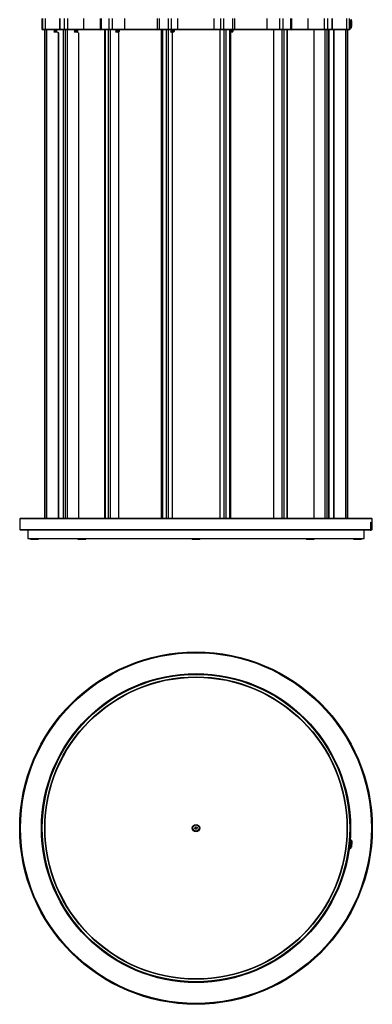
# Model space of a CAD drawing. Header units: millimetres. Extents: x 1689 to 2119, y 169 to 2594.
# Tile 1 of 2: x 1689 to 2119, y 169 to 1370. Entities that reach past the tile are written whole.
import ezdxf

# ---------------------------------------------------------------- set-up
doc = ezdxf.new("R2010")
doc.units = ezdxf.units.MM
doc.header["$LTSCALE"] = 10

msp = doc.modelspace()

# ---------------------------------------------------------------- linework, layer by layer
at = {"color": 7, "linetype": 'Continuous', "lineweight": 25}
for p, q in [((1716.2, 1371.8), (1716.2, 1358.8)), ((1716.2, 1371.8), (1716.2, 1358.8)), ((1717.4, 1358.8), (1717.4, 1371.8)), ((1720.2, 1371.8), (1720.2, 1358.8)), ((1737.7, 1371.8), (1737.7, 1358.8)), ((1738.1, 1371.8), (1738.1, 1358.8)), ((1744, 1358.8), (1744, 1371.8)), ((1747.5, 1371.8), (1747.5, 1358.8)), ((1767.6, 1358.8), (1767.6, 1371.8)), ((1787.5, 1371.8), (1787.5, 1358.8)), ((1788.7, 1371.8), (1788.7, 1358.8)), ((1798.2, 1358.8), (1798.2, 1371.8)), ((1802, 1371.8), (1802, 1358.8)), ((1817.3, 1358.8), (1817.3, 1371.8)), ((1857, 1371.8), (1857, 1358.8)), ((1859.3, 1371.8), (1859.3, 1358.8)), ((1870.8, 1358.8), (1870.8, 1371.8)), ((1874.1, 1371.8), (1874.1, 1358.8)), ((1882.1, 1358.8), (1882.1, 1371.8)), ((1926.3, 1358.8), (1926.3, 1371.8)), ((1934.3, 1358.8), (1934.3, 1371.8)), ((1937.6, 1371.8), (1937.6, 1358.8)), ((1949.1, 1358.8), (1949.1, 1371.8)), ((1951.4, 1358.8), (1951.4, 1371.8)), ((1991.1, 1358.8), (1991.1, 1371.8)), ((2006.4, 1358.8), (2006.4, 1371.8)), ((2010.2, 1371.8), (2010.2, 1358.8)), ((2019.7, 1358.8), (2019.7, 1371.8)), ((2020.9, 1358.8), (2020.9, 1371.8)), ((2040.8, 1358.8), (2040.8, 1371.8)), ((2060.8, 1358.8), (2060.8, 1371.8)), ((2064.4, 1371.8), (2064.4, 1358.8)), ((2070.3, 1358.8), (2070.3, 1371.8)), ((2070.7, 1358.8), (2070.7, 1371.8)), ((2088.2, 1358.8), (2088.2, 1371.8)), ((2091, 1371.8), (2091, 1358.8)), ((1716.2, 1358.8), (1717.2, 1357.8)), ((1716.2, 1358.8), (1717.4, 1358.8)), ((1716.2, 1358.8), (1717.2, 1357.8)), ((1716.2, 1358.8), (1716.2, 1358.8)), ((1718.4, 1357.8), (1717.2, 1357.8)), ((1717.2, 1357.8), (1717.2, 1357.8)), ((1717.4, 1358.8), (1720.2, 1358.8)), ((1717.4, 1358.8), (1718.4, 1357.8)), ((1720.3, 1357.8), (1718.4, 1357.8)), ((1719.5, 1357.8), (1719.5, 762.3)), ((1719.5, 1357.8), (1719.5, 762.3)), ((1719.9, 1357.8), (1719.9, 762.3)), ((1720.2, 1358.8), (1737.7, 1358.8)), ((1720.2, 1358.8), (1720.3, 1357.8)), ((1738.7, 1357.8), (1720.3, 1357.8)), ((1721.8, 1357.8), (1721.8, 762.3)), ((1731.3, 1357.4), (1731.3, 1357.8)), ((1731.4, 1357.4), (1731.4, 1357.8)), ((1732.2, 1357.8), (1732.2, 1357.4)), ((1732.3, 1357.8), (1732.3, 1357.4)), ((1732.8, 1357.6), (1732.8, 1357.8)), ((1734, 1357.6), (1732.8, 1357.6)), ((1733, 1357.8), (1733, 1357.6)), ((1734, 1357.6), (1734, 1357.5)), ((1734, 1355.4), (1734, 1357.5)), ((1734, 1357.5), (1734, 1355.4)), ((1734.1, 1357.8), (1734.1, 1354.8)), ((1737.7, 1358.8), (1738.7, 1357.8)), ((1737.7, 1358.8), (1738.1, 1358.8)), ((1738.1, 1358.8), (1744, 1358.8)), ((1738.1, 1358.8), (1739, 1357.8)), ((1739, 1357.8), (1738.7, 1357.8)), ((1744.8, 1357.8), (1739, 1357.8)), ((1742.1, 1357.8), (1742.1, 762.3)), ((1742.4, 1357.8), (1742.4, 762.3)), ((1744, 1358.8), (1747.5, 1358.8)), ((1744, 1358.8), (1744.8, 1357.8)), ((1744.7, 1357.8), (1744.7, 762.3)), ((1747.2, 1357.8), (1744.8, 1357.8)), ((1747.1, 1357.8), (1747.1, 762.3)), ((1747.5, 1358.8), (1747.2, 1357.8)), ((1767.2, 1357.8), (1747.2, 1357.8)), ((1747.5, 1358.8), (1767.6, 1358.8)), ((1756, 1357.4), (1756, 1357.8)), ((1756.5, 1357.5), (1756.5, 1357.8)), ((1758, 1357.8), (1758, 1357.5)), ((1758.4, 1357.6), (1758.1, 1357.5)), ((1758.1, 1357.5), (1758.1, 1355.4)), ((1759.6, 1357.6), (1758.4, 1357.6)), ((1767.6, 1358.8), (1767.2, 1357.8)), ((1788.6, 1357.8), (1767.2, 1357.8)), ((1767.6, 1358.8), (1787.5, 1358.8)), ((1787.5, 1358.8), (1788.5, 1357.8)), ((1787.5, 1358.8), (1788.7, 1358.8)), ((1789.3, 1357.8), (1788.5, 1357.8)), ((1788.7, 1358.8), (1798.2, 1358.8)), ((1788.7, 1358.8), (1789.3, 1357.8)), ((1798.8, 1357.8), (1789.3, 1357.8)), ((1792.5, 1357.8), (1792.5, 762.3)), ((1793.3, 1357.8), (1793.3, 762.3)), ((1797, 1357.8), (1797, 762.3)), ((1798.2, 1358.8), (1802, 1358.8)), ((1798.2, 1358.8), (1798.8, 1357.8)), ((1801.3, 1357.8), (1798.8, 1357.8)), ((1799.6, 1357.8), (1799.6, 762.3)), ((1802, 1358.8), (1801.3, 1357.8)), ((1816.6, 1357.8), (1801.3, 1357.8)), ((1802, 1358.8), (1817.3, 1358.8)), ((1806.3, 1357.4), (1806.3, 1357.8)), ((1807.1, 1357.8), (1807.1, 1357.4)), ((1809.3, 1357.6), (1808.6, 1357.5)), ((1808.6, 1357.5), (1808.6, 1355.4)), ((1810.1, 1357.6), (1809.3, 1357.6)), ((1817.3, 1358.8), (1816.6, 1357.8)), ((1858, 1357.8), (1816.6, 1357.8)), ((1817.3, 1358.8), (1857, 1358.8)), ((1857, 1358.8), (1858, 1357.8)), ((1857, 1358.8), (1859.3, 1358.8)), ((1859.5, 1357.8), (1858, 1357.8)), ((1859.3, 1358.8), (1870.8, 1358.8)), ((1859.3, 1358.8), (1859.5, 1357.8)), ((1870.9, 1357.8), (1859.5, 1357.8)), ((1861.8, 1357.8), (1861.8, 762.3)), ((1863.4, 1357.8), (1863.4, 762.3)), ((1867.9, 1357.8), (1867.9, 762.3)), ((1870.1, 1357.8), (1870.1, 762.3)), ((1870.8, 1358.8), (1874.1, 1358.8)), ((1870.8, 1358.8), (1870.9, 1357.8)), ((1873.2, 1357.8), (1870.9, 1357.8)), ((1874.1, 1358.8), (1873.2, 1357.8)), ((1881.1, 1357.8), (1873.2, 1357.8)), ((1873.5, 1357.4), (1873.5, 1357.8)), ((1874.1, 1358.8), (1882.1, 1358.8)), ((1876.5, 1357.6), (1875.6, 1357.5)), ((1875.6, 1357.5), (1875.6, 1355.4)), ((1877, 1357.6), (1876.6, 1357.6)), ((1882.1, 1358.8), (1881.1, 1357.8)), ((1927.2, 1357.8), (1881.1, 1357.8)), ((1882.1, 1358.8), (1926.3, 1358.8)), ((1926.3, 1358.8), (1934.3, 1358.8)), ((1926.3, 1358.8), (1927.2, 1357.8)), ((1935.2, 1357.8), (1927.2, 1357.8)), ((1933.1, 1357.8), (1933.1, 762.3)), ((1934.3, 1358.8), (1935.2, 1357.8)), ((1934.3, 1358.8), (1937.6, 1358.8)), ((1937.4, 1357.8), (1935.2, 1357.8)), ((1937.4, 1357.8), (1937.6, 1358.8)), ((1948.9, 1357.8), (1937.4, 1357.8)), ((1937.6, 1358.8), (1949.1, 1358.8)), ((1938.2, 1357.8), (1938.2, 762.3)), ((1940.5, 1357.8), (1940.5, 762.3)), ((1945, 1357.8), (1945, 762.3)), ((1946.6, 762.3), (1946.6, 1357.8)), ((1946.6, 1357.5), (1947.5, 1357.5)), ((1948.5, 1357.6), (1947.5, 1357.5)), ((1947.6, 1357.5), (1947.5, 1357.5)), ((1948.6, 1357.6), (1947.6, 1357.5)), ((1947.6, 1357.5), (1947.6, 1355.4)), ((1948.6, 1357.6), (1948.5, 1357.6)), ((1948.5, 1357.6), (1948.6, 1357.6)), ((1948.6, 1357.6), (1948.6, 1357.6)), ((1948.9, 1357.8), (1949.1, 1358.8)), ((1950.4, 1357.8), (1948.9, 1357.8)), ((1949.1, 1358.8), (1951.4, 1358.8)), ((1950.4, 1357.8), (1951.4, 1358.8)), ((1991.8, 1357.8), (1950.4, 1357.8)), ((1951.4, 1358.8), (1991.1, 1358.8)), ((1991.8, 1357.8), (1991.1, 1358.8)), ((1991.1, 1358.8), (2006.4, 1358.8)), ((2007.1, 1357.8), (1991.8, 1357.8)), ((1998.6, 1357.8), (1998.6, 762.3)), ((2007.1, 1357.8), (2006.4, 1358.8)), ((2006.4, 1358.8), (2010.2, 1358.8)), ((2009.6, 1357.8), (2007.1, 1357.8)), ((2008.8, 1357.8), (2008.8, 762.3)), ((2009.6, 1357.8), (2010.2, 1358.8)), ((2019.1, 1357.8), (2009.6, 1357.8)), ((2010.2, 1358.8), (2019.7, 1358.8)), ((2011.4, 1357.8), (2011.4, 762.3)), ((2015.1, 1357.8), (2015.1, 762.3)), ((2015.9, 762.3), (2015.9, 1357.8)), ((2019.1, 1357.8), (2019.7, 1358.8)), ((2019.9, 1357.8), (2019.1, 1357.8)), ((2019.7, 1358.8), (2020.9, 1358.8)), ((2019.9, 1357.8), (2020.9, 1358.8)), ((2041.2, 1357.8), (2019.9, 1357.8)), ((2020.8, 1358.8), (2040.8, 1358.8)), ((2041.2, 1357.8), (2040.8, 1358.8)), ((2040.8, 1358.8), (2060.8, 1358.8)), ((2061.2, 1357.8), (2041.2, 1357.8)), ((2047.7, 1357.8), (2047.7, 762.3)), ((2060.8, 1358.8), (2064.4, 1358.8)), ((2061.2, 1357.8), (2060.8, 1358.8)), ((2063.6, 1357.8), (2061.2, 1357.8)), ((2061.2, 1357.8), (2061.2, 762.3)), ((2063.6, 1357.8), (2064.4, 1358.8)), ((2069.4, 1357.8), (2063.6, 1357.8)), ((2063.7, 1357.8), (2063.7, 762.3)), ((2064.4, 1358.8), (2070.3, 1358.8)), ((2066, 1357.8), (2066, 762.3)), ((2066.3, 762.3), (2066.3, 1357.8)), ((2069.4, 1357.8), (2070.3, 1358.8)), ((2069.7, 1357.8), (2069.4, 1357.8)), ((2069.7, 1357.8), (2070.7, 1358.8)), ((2088.1, 1357.8), (2069.7, 1357.8)), ((2070.3, 1358.8), (2070.7, 1358.8)), ((2070.7, 1358.8), (2088.2, 1358.8)), ((2072, 1357.8), (2072, 762.3)), ((2072.1, 1357.8), (2072.1, 762.3)), ((2086.5, 1357.8), (2086.5, 762.3)), ((2088.1, 1357.8), (2088.2, 1358.8)), ((2090, 1357.8), (2088.1, 1357.8)), ((2088.2, 1358.8), (2091, 1358.8)), ((2088.4, 1357.8), (2088.4, 762.3)), ((2088.9, 762.3), (2088.9, 1357.8)), ((2088.9, 1357.8), (2088.9, 762.3)), ((2090, 1357.8), (2091, 1358.8)), ((2091.2, 1357.8), (2090, 1357.8)), ((2091, 1358.8), (2092.2, 1358.8)), ((2091.2, 1357.8), (2092.2, 1358.8)), ((2091.2, 1357.8), (2092.2, 1358.8)), ((2091.2, 1357.8), (2091.2, 1357.8)), ((2091.7, 1360.3), (2093.2, 1360.3)), ((2092.2, 1358.8), (2092.2, 1360.3)), ((2092.2, 1358.8), (2092.2, 1360.3)), ((2092.2, 1358.8), (2092.2, 1358.8)), ((2094, 1368.8), (2093.6, 1368.8)), ((2093.6, 1361.8), (2094, 1361.8)), ((2093.6, 1360.9), (2093.6, 1360.8)), ((1731.3, 1357.4), (1731.3, 1355.6)), ((1731.3, 1355), (1731.3, 1355.6)), ((1735.8, 1354.7), (1731.3, 1355)), ((1731.4, 1355), (1731.3, 1355)), ((1731.4, 1355), (1731.4, 1355.6)), ((1735.9, 1354.7), (1731.4, 1355)), ((1732.2, 1355.5), (1732.2, 1354.9)), ((1732.3, 1355.5), (1732.3, 1354.9)), ((1733.9, 1357.1), (1732.7, 1357.1)), ((1732.7, 1357.1), (1732.7, 1355.8)), ((1732.7, 1355.8), (1733.9, 1355.8)), ((1732.8, 1355.3), (1734, 1355.3)), ((1732.8, 1354.9), (1732.8, 1355.3)), ((1733, 1355.3), (1733, 1354.9)), ((1733.9, 1357.1), (1733.9, 1355.8)), ((1734, 1355.4), (1734, 1355.3)), ((1735.8, 1354.7), (1735.9, 1354.7)), ((1736.3, 1354.2), (1736.3, 762.3)), ((1736.4, 1354.2), (1736.3, 1354.2)), ((1736.4, 1354.2), (1736.4, 762.3)), ((1756, 1357.4), (1756, 1355.6)), ((1756, 1357.4), (1756.6, 1357.4)), ((1756, 1355), (1756, 1355.6)), ((1756.6, 1355.5), (1756, 1355.5)), ((1760.2, 1354.7), (1756, 1355)), ((1756.5, 1354.9), (1756.5, 1355.4)), ((1758, 1355.4), (1758, 1354.8)), ((1758.1, 1355.4), (1758.4, 1355.3)), ((1758.4, 1355.3), (1759.6, 1355.3)), ((1759.7, 1357.1), (1758.6, 1357.1)), ((1758.6, 1357.1), (1758.6, 1355.8)), ((1758.6, 1355.8), (1759.7, 1355.8)), ((1759.7, 1357.1), (1759.7, 1355.8)), ((1760.7, 1354.2), (1760.7, 762.3)), ((1806.3, 1357.4), (1806.3, 1355.6)), ((1806.3, 1355), (1806.3, 1355.6)), ((1809.5, 1354.7), (1806.3, 1355)), ((1807.1, 1355.5), (1807.1, 1354.9)), ((1807.4, 1357.4), (1807.4, 1357.4)), ((1807.4, 1355.5), (1807.4, 1355.5)), ((1808.6, 1355.4), (1809.3, 1355.3)), ((1809.3, 1355.3), (1810.1, 1355.3)), ((1810.5, 1357.1), (1809.7, 1357.1)), ((1809.7, 1357.1), (1809.7, 1355.8)), ((1809.7, 1355.8), (1810.5, 1355.8)), ((1809.8, 1354.2), (1809.8, 762.3)), ((1810.5, 1357.1), (1810.5, 1355.8)), ((1873.5, 1357.4), (1873.5, 1355.6)), ((1873.5, 1355), (1873.5, 1355.6)), ((1875.1, 1354.7), (1873.5, 1355)), ((1875, 1357.5), (1875, 1357.5)), ((1875, 1355.4), (1875, 1355.4)), ((1875.3, 1354.2), (1875.3, 762.3)), ((1875.6, 1355.4), (1876.5, 1355.3)), ((1876.6, 1355.3), (1877, 1355.3)), ((1877.5, 1357.1), (1877, 1357.1)), ((1877, 1357.1), (1877, 1355.8)), ((1877, 1355.8), (1877.5, 1355.8)), ((1877.5, 1357.1), (1877.5, 1355.8)), ((1947.5, 1355.4), (1946.6, 1355.4)), ((1947.5, 1355.4), (1947.6, 1355.4)), ((1947.5, 1355.4), (1948.5, 1355.3)), ((1947.6, 1355.4), (1948.6, 1355.3)), ((1948.5, 1355.3), (1948.6, 1355.3)), ((1948.6, 1355.3), (1948.5, 1355.3)), ((1948.6, 1355.3), (1948.6, 1355.3)), ((1949.1, 1357.1), (1949.1, 1355.8)), ((1690.2, 762.3), (1689.2, 761.3)), ((1689.2, 761.3), (1689.2, 748.3)), ((1904.2, 761.3), (1689.2, 761.3)), ((1690.2, 762.3), (1904.2, 762.3)), ((1904.2, 762.3), (2118.2, 762.3)), ((2119.2, 761.3), (1904.2, 761.3)), ((2117.6, 757.3), (2118.4, 757.3)), ((2117.6, 748.3), (2117.6, 757.3)), ((2119.2, 761.3), (2118.2, 762.3)), ((2118.4, 757.3), (2118.4, 748.3)), ((2119.2, 748.3), (2119.2, 761.3)), ((1689.2, 748.3), (1690.2, 747.3)), ((1689.2, 748.3), (2117.6, 748.3)), ((2116.6, 747.3), (1690.2, 747.3)), ((1699.2, 747.3), (1699.2, 737.3)), ((2109.2, 737.3), (2109.2, 747.3)), ((2117.6, 748.3), (2116.6, 747.3)), ((2116.6, 747.3), (2117.4, 747.3)), ((2117.4, 747.3), (2118.4, 748.3)), ((2118.2, 747.3), (2117.4, 747.3)), ((2118.2, 747.3), (2119.2, 748.3)), ((2118.4, 748.3), (2119.2, 748.3)), ((1699.2, 737.3), (1904.2, 737.3)), ((1702.2, 737.3), (1702.2, 737)), ((1702.2, 737), (1712.2, 737)), ((1704.6, 736.7), (1702.4, 736.7)), ((1711.9, 736.7), (1704.6, 736.7)), ((1707, 736.3), (1707.1, 736.3)), ((1707.1, 736.3), (1707.4, 736.3)), ((1712.2, 737), (1712.2, 737.3)), ((1759.9, 737.3), (1759.9, 737)), ((1759.9, 737), (1769.9, 737)), ((1765.9, 736.7), (1760.1, 736.7)), ((1764.7, 736.3), (1764.9, 736.3)), ((1764.9, 736.3), (1765.1, 736.3)), ((1769.6, 736.7), (1765.9, 736.7)), ((1769.9, 737), (1769.9, 737.3)), ((1899.2, 737.3), (1899.2, 737)), ((1899.2, 737), (1909.2, 737)), ((1908.2, 736.7), (1899.4, 736.7)), ((1904, 736.3), (1904.4, 736.3)), ((1904.2, 737.3), (2109.2, 737.3)), ((1904.4, 736.3), (1904.4, 736.3)), ((1908.9, 736.7), (1908.2, 736.7)), ((1909.2, 737), (1909.2, 737.3)), ((2038.5, 737.3), (2038.5, 737)), ((2038.5, 737), (2048.5, 737)), ((2048.2, 736.7), (2038.7, 736.7)), ((2043.3, 736.3), (2043.7, 736.3)), ((2048.5, 737), (2048.5, 737.3)), ((2096.2, 737.3), (2096.2, 737)), ((2096.2, 737), (2098.5, 737)), ((2105.9, 736.7), (2096.4, 736.7)), ((2098.5, 737), (2106.2, 737)), ((2101, 736.3), (2101.4, 736.3)), ((2106.2, 737), (2106.2, 737.3)), ((1902.9, 383.3), (1903, 384.8)), ((1903, 384.8), (1904.3, 385.4)), ((1904.3, 385.4), (1905.5, 384.6)), ((1905.5, 384.6), (1905.4, 383.2)), ((1904.1, 382.5), (1902.9, 383.3)), ((1905.4, 383.2), (1904.1, 382.5)), ((2091.7, 365), (2091.1, 359.3)), ((2092.2, 369.2), (2091.7, 365)), ((2091.9, 367.7), (2091.9, 367.9)), ((2093.7, 369.1), (2092.2, 369.2)), ((2092.6, 359.1), (2093.7, 369.1)), ((2094.1, 368.5), (2093.2, 359.6)), ((2093.3, 360.6), (2093.7, 360.5)), ((2094.4, 367.5), (2093.7, 360.5)), ((2094.4, 367.5), (2094, 367.5)), ((2091.1, 360.3), (2091.3, 360.2)), ((2091.1, 359.3), (2092.6, 359.1))]:
    msp.add_line(p, q, dxfattribs=at)
at = {"color": 7, "linetype": 'Continuous', "lineweight": 25, "flags": 128}
for points in [[(2091.7, 1370.3), (2091.6, 1370.3), (2091.5, 1369.9), (2091.3, 1369.2), (2091.2, 1368.2), (2091.2, 1367), (2091.1, 1365.7), (2091.1, 1364.3), (2091.2, 1363), (2091.3, 1361.9), (2091.4, 1361), (2091.5, 1360.5), (2091.7, 1360.3), (2091.7, 1360.3)], [(2093.2, 1360.3), (2093.1, 1360.4), (2092.9, 1360.7), (2092.8, 1361.4), (2092.7, 1362.4), (2092.7, 1363.7), (2092.6, 1365), (2092.6, 1366.4), (2092.7, 1367.6), (2092.8, 1368.7), (2092.9, 1369.6), (2093, 1370.1), (2093.2, 1370.3)], [(2093.8, 1369.6), (2093.7, 1369.8), (2093.6, 1369.8)], [(2093.9, 1368.8), (2093.8, 1369.4), (2093.8, 1369.6)], [(1758.6, 1357.1), (1758.6, 1357.2), (1758.6, 1357.3), (1758.6, 1357.4), (1758.6, 1357.4), (1758.5, 1357.5), (1758.5, 1357.5), (1758.5, 1357.6), (1758.4, 1357.6)], [(1759.6, 1357.6), (1759.6, 1357.6), (1759.6, 1357.5), (1759.6, 1357.5), (1759.7, 1357.4), (1759.7, 1357.4), (1759.7, 1357.3), (1759.7, 1357.2), (1759.7, 1357.1)], [(1809.7, 1357.1), (1809.6, 1357.2), (1809.6, 1357.3), (1809.6, 1357.4), (1809.5, 1357.4), (1809.5, 1357.5), (1809.4, 1357.5), (1809.4, 1357.6), (1809.3, 1357.6)], [(2093.6, 1361.8), (2093.6, 1361.9), (2093.4, 1362.4), (2093.4, 1363.2), (2093.3, 1364.2), (2093.3, 1365.4), (2093.3, 1366.5), (2093.4, 1367.5), (2093.5, 1368.3), (2093.6, 1368.7), (2093.6, 1368.8)], [(2093.6, 1360.8), (2093.7, 1360.8), (2093.8, 1360.9)], [(2094.1, 1361.8), (2094.2, 1362.1), (2094.3, 1362.7), (2094.4, 1363.6), (2094.4, 1364.7), (2094.4, 1365.8), (2094.4, 1366.9), (2094.3, 1367.8), (2094.2, 1368.5), (2094.1, 1368.8), (2094, 1368.7), (2093.9, 1368.3), (2093.8, 1367.5), (2093.7, 1366.5), (2093.7, 1365.4), (2093.7, 1364.2), (2093.8, 1363.2), (2093.8, 1362.4), (2094, 1361.9), (2094.1, 1361.8)], [(2093.8, 1360.9), (2093.8, 1361.2), (2093.9, 1361.8)], [(1758.4, 1355.3), (1758.5, 1355.3), (1758.5, 1355.4), (1758.5, 1355.4), (1758.6, 1355.5), (1758.6, 1355.5), (1758.6, 1355.6), (1758.6, 1355.7), (1758.6, 1355.8)], [(1759.7, 1355.8), (1759.7, 1355.7), (1759.7, 1355.6), (1759.7, 1355.5), (1759.7, 1355.5), (1759.6, 1355.4), (1759.6, 1355.4), (1759.6, 1355.3), (1759.6, 1355.3)], [(1809.3, 1355.3), (1809.4, 1355.3), (1809.4, 1355.4), (1809.5, 1355.4), (1809.5, 1355.5), (1809.6, 1355.5), (1809.6, 1355.6), (1809.6, 1355.7), (1809.7, 1355.8)]]:
    msp.add_lwpolyline(points, dxfattribs=at)
at = {"color": 7, "linetype": 'Continuous', "lineweight": 25}
for radius in [215, 214, 188.5, 187.5, 184.5, 184, 4.48, 3.77]:
    msp.add_circle((1904.2, 384), radius, dxfattribs=at)
for centre, radius, start, end in [((2113.4, 1365.3), 20.3, 167.1693, 192.487), ((1735.2, 1357.2), 2.43, 171.2022, 183.0437), ((1736.2, 1357.2), 2.22, 170.5225, 183.4291), ((1810.1, 1357.1), 0.444, 351.6683, 78.9728), ((1876.6, 1357.1), 0.483, 357.9872, 90.9843), ((1877, 1357.1), 0.484, 358.0565, 88.0544), ((1948.6, 1357.1), 0.5, 359.9547, 92.8229), ((1735.2, 1355.7), 2.43, 176.9563, 188.7978), ((1736.2, 1355.7), 2.22, 176.5709, 189.4775), ((1735.8, 1354.2), 0.5, 359.9662, 87.099), ((1735.9, 1354.2), 0.5, 359.9662, 87.099), ((1760.2, 1354.2), 0.486, 358.2148, 84.9541), ((1809.4, 1354.3), 0.456, 352.6224, 75.1192), ((1810.1, 1355.8), 0.444, 281.0272, 8.3317), ((1874.8, 1354.3), 0.531, 348.9358, 48.5224), ((1876.6, 1355.8), 0.483, 269.0157, 2.0128), ((1877, 1355.8), 0.484, 271.9456, 1.9435), ((1948.6, 1355.8), 0.5, 267.1771, 0.0453), ((1702.5, 737), 0.3, 180, 260.9791), ((1707, 765.3), 29, 260.9791, 270), ((1707.4, 765.3), 29, 270, 279.0209), ((1711.9, 737), 0.3, 279.0209, 0), ((1760.2, 737), 0.3, 180, 260.9791), ((1764.7, 765.3), 29, 260.9791, 270), ((1765.1, 765.3), 29, 270, 279.0209), ((1769.6, 737), 0.3, 279.0209, 0), ((1899.5, 737), 0.3, 180, 260.9791), ((1904, 765.3), 29, 260.9791, 270), ((1904.4, 765.3), 29, 270, 279.0209), ((1908.9, 737), 0.3, 279.0209, 0), ((2038.8, 737), 0.3, 180, 260.9791), ((2043.3, 765.3), 29, 260.9791, 270), ((2043.7, 765.3), 29, 270, 279.0209), ((2048.2, 737), 0.3, 279.0209, 0), ((2096.5, 737), 0.3, 180, 260.9791), ((2101, 765.3), 29, 260.9791, 270), ((2101.4, 765.3), 29, 270, 279.0209), ((2105.9, 737), 0.3, 279.0209, 0), ((1904.2, 384), 1.25, 116.8424, 176.8424), ((1904.2, 384), 1.25, 56.8424, 116.8424), ((1904.2, 384), 1.25, 356.8424, 56.8424), ((1904.2, 384), 1.25, 176.8424, 236.8424), ((1904.2, 384), 1.25, 236.8424, 296.8424), ((1904.2, 384), 1.25, 296.8424, 356.8424), ((2093.6, 368.6), 0.5, 354, 84), ((2092.7, 359.6), 0.5, 264, 354)]:
    msp.add_arc(centre, radius, start, end, dxfattribs=at)
for points, knots in [([(2093.7, 1369.8), (2093.7, 1369.9), (2093.7, 1370), (2093.6, 1370.2), (2093.3, 1370.3), (2093.2, 1370.3), (2093.1, 1370.3)], [0, 0, 0, 0, 0.300331, 0.626191, 0.897017, 1, 1, 1, 1]), ([(1946.6, 1357.4), (1946.7, 1357.5), (1947, 1357.5), (1947.4, 1357.5), (1947.6, 1357.5)], [0, 0, 0, 0, 0.436485, 1, 1, 1, 1]), ([(2093.2, 1360.3), (2093.2, 1360.3), (2093.4, 1360.3), (2093.6, 1360.5), (2093.7, 1360.6), (2093.7, 1360.7), (2093.7, 1360.7)], [0, 0, 0, 0, 0.279343, 0.557988, 0.884238, 1, 1, 1, 1]), ([(1806.3, 1357.4), (1806.3, 1357.4), (1806.6, 1357.4), (1807.1, 1357.4), (1807.4, 1357.4), (1807.4, 1357.4)], [0, 0, 0, 0, 0.058643, 0.994774, 1, 1, 1, 1]), ([(1807.4, 1355.5), (1807.4, 1355.5), (1807.1, 1355.5), (1806.6, 1355.5), (1806.3, 1355.5), (1806.3, 1355.5)], [0, 0, 0, 0, 0.005226, 0.941357, 1, 1, 1, 1]), ([(1873.5, 1357.4), (1873.6, 1357.4), (1874, 1357.4), (1874.6, 1357.5), (1875, 1357.5), (1875, 1357.5)], [0, 0, 0, 0, 0.272947, 0.966243, 1, 1, 1, 1]), ([(1875, 1355.4), (1875, 1355.4), (1874.6, 1355.4), (1874, 1355.5), (1873.6, 1355.5), (1873.5, 1355.5)], [0, 0, 0, 0, 0.033757, 0.727053, 1, 1, 1, 1]), ([(1947.6, 1355.4), (1947.4, 1355.4), (1947, 1355.4), (1946.7, 1355.4), (1946.6, 1355.5)], [0, 0, 0, 0, 0.563515, 1, 1, 1, 1])]:
    msp.add_open_spline(points, degree=3, knots=knots, dxfattribs=at)
for points in [[(1731.3, 1357.4), (1731.5, 1357.4), (1731.9, 1357.4), (1732.4, 1357.4), (1732.8, 1357.5), (1732.8, 1357.5), (1732.8, 1357.5)], [(1756, 1357.4), (1756.2, 1357.4), (1756.6, 1357.4), (1757.2, 1357.4), (1757.8, 1357.5), (1758, 1357.5), (1758.1, 1357.5)], [(1806.3, 1357.4), (1806.5, 1357.4), (1806.8, 1357.4), (1807.4, 1357.4), (1808.1, 1357.5), (1808.4, 1357.5), (1808.6, 1357.5)], [(1873.5, 1357.4), (1873.6, 1357.4), (1873.8, 1357.4), (1874.4, 1357.4), (1875, 1357.5), (1875.4, 1357.5), (1875.6, 1357.5)], [(1732.8, 1355.4), (1732.8, 1355.4), (1732.8, 1355.4), (1732.4, 1355.5), (1731.9, 1355.5), (1731.5, 1355.5), (1731.3, 1355.6)], [(1758.1, 1355.4), (1758, 1355.4), (1757.8, 1355.4), (1757.2, 1355.5), (1756.6, 1355.5), (1756.2, 1355.5), (1756, 1355.6)], [(1808.6, 1355.4), (1808.4, 1355.4), (1808.1, 1355.4), (1807.4, 1355.5), (1806.8, 1355.5), (1806.5, 1355.5), (1806.3, 1355.6)], [(1875.6, 1355.4), (1875.4, 1355.4), (1875, 1355.4), (1874.4, 1355.5), (1873.8, 1355.5), (1873.6, 1355.5), (1873.5, 1355.6)]]:
    msp.add_open_spline(points, degree=3, dxfattribs=at)

doc.saveas('drawing.dxf')
